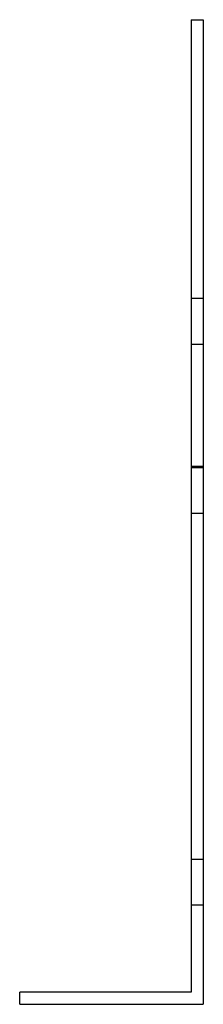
# Model space of a CAD drawing. Header units: millimetres. Extents: x -30 to 30, y -161 to 161.
import ezdxf

# ---------------------------------------------------------------- set-up
doc = ezdxf.new("R2010")
doc.units = ezdxf.units.MM
doc.layers.add('HIDDEN', color=7, linetype='Continuous')
doc.layers.add('THICK', color=7, linetype='Continuous')

msp = doc.modelspace()

# ---------------------------------------------------------------- linework, layer by layer
at = {"layer": 'HIDDEN'}
for p, q in [((26, 161), (26, 161)), ((26, 161), (26, 161)), ((30, 161), (30, 161)), ((30, 161), (30, 161)), ((26, 69.92), (30, 69.92)), ((26, 69.92), (30, 69.92)), ((26, 54.92), (30, 54.92)), ((26, 54.92), (30, 54.92)), ((26, 15), (30, 15)), ((26, 14.6), (30, 14.6)), ((26, 14.6), (30, 14.6)), ((26, -0.4), (30, -0.4)), ((26, -0.4), (30, -0.4)), ((26, -113.5), (30, -113.5)), ((26, -113.5), (30, -113.5)), ((26, -113.5), (30, -113.5)), ((26, -113.5), (30, -113.5)), ((26, -128.5), (30, -128.5)), ((26, -128.5), (30, -128.5)), ((26, -128.5), (30, -128.5)), ((26, -128.5), (30, -128.5)), ((-30, -157), (-30, -157)), ((26, -157), (26, -157)), ((-30, -161), (-30, -161)), ((30, -161), (30, -161))]:
    msp.add_line(p, q, dxfattribs=at)
at = {"layer": 'THICK'}
for p, q in [((26, 161), (30, 161)), ((26, 161), (26, -157)), ((30, 161), (30, -161)), ((26, -157), (-30, -157)), ((-30, -161), (-30, -157)), ((-30, -161), (30, -161))]:
    msp.add_line(p, q, dxfattribs=at)

doc.saveas('drawing.dxf')
